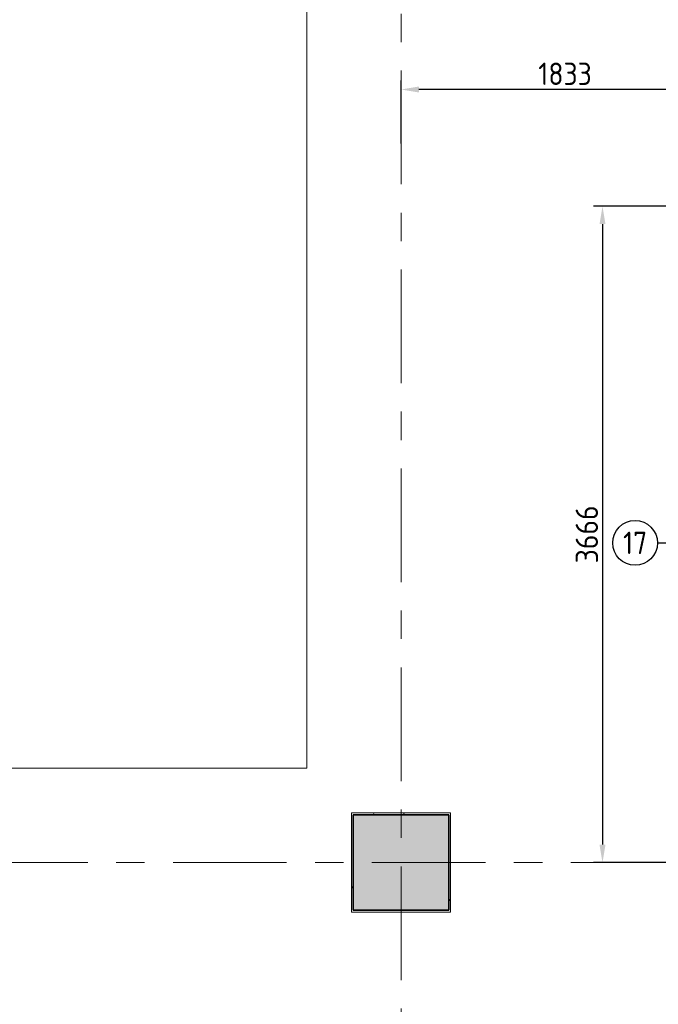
# Model space of a CAD drawing. Extents: x 3176 to 58266, y 1852 to 38199.
# Tile 114 of 256: x 46386 to 49954, y 7536 to 13036. Entities that reach past the tile are written whole.
import ezdxf
from ezdxf.enums import TextEntityAlignment as Align

# ---------------------------------------------------------------- set-up
doc = ezdxf.new("R2010")
doc.units = 0
doc.header["$LTSCALE"] = 50
doc.header["$PDSIZE"] = -5
doc.linetypes.add('Onderlegger 1e verdieping$0$stramien', pattern=[22.225, 12.7, -3.175, 3.175, -3.175])
doc.layers.get('0').update_dxf_attribs({"linetype": 'CONTINUOUS'})
doc.layers.get('DEFPOINTS').update_dxf_attribs({"linetype": 'CONTINUOUS'})
for name, color, linetype in [('AS-L38--', 7, 'CONTINUOUS'), ('AS-M38--_F123--_Wandlengte', 1, 'CONTINUOUS'), ('AS-T38--_F-23--', 7, 'CONTINUOUS')]:
    doc.layers.add(name, color=color, linetype=linetype)
for name, color, linetype, lineweight in [('Onderlegger 1e verdieping$0$A-FLOR-OTLN', 8, 'CONTINUOUS', 18), ('Onderlegger 1e verdieping$0$A-GENM', 8, 'CONTINUOUS', 18), ('Onderlegger 1e verdieping$0$S-COLS', 8, 'CONTINUOUS', 18), ('Onderlegger 1e verdieping$0$S-GRID', 8, 'CONTINUOUS', 18)]:
    doc.layers.add(name, color=color, linetype=linetype, lineweight=lineweight)
doc.styles.get("Standard").update_dxf_attribs({"font": 'isocp.shx'})
doc.dimstyles.new('CWall_F2_Wandlengte', dxfattribs={"dimscale": 50, "dimtxt": 2.5, "dimasz": 2, "dimexe": 1, "dimexo": 1, "dimgap": 0.5, "dimtad": 1, "dimdec": 0, "dimdsep": 46, "dimtxsty": 'Standard', "dimcen": 2.5, "dimclrt": 2, "dimadec": 0, "dimazin": 0, "dimtfac": 1, "dimtdec": 0, "dimtix": 1, "dimtmove": 2, "dimatfit": 0, "dimfxl": 0, "dimtolj": 1, "dimtzin": 0, "dimarcsym": 0})

# ---------------------------------------------------------------- blocks, each defined once
blk = doc.blocks.new('Onderlegger 1e verdieping$0$42_KA leemstuc betonkolomafwerking - Type-V67-Plotview 1e Verdieping - schaal 1 op 100')
at = {"layer": 'Onderlegger 1e verdieping$0$A-GENM'}
h = blk.add_hatch(dxfattribs=at)
h.set_pattern_fill('FP_78', color=256, style=0, pattern_type=2)
h.set_pattern_definition([(0, (-48516.6, -8328.2), (406.4, 101.6), [33.528, -271.272, 33.528, -271.272, -1625.6]), (0, (-48516.6, -8328.2), (406.4, 101.6), [-609.6, 33.528, -576.072, 33.528, -271.272, -711.2]), (0, (-48516.6, -8328.2), (406.4, 101.6), [-1524, 33.528, -169.672, 33.528, -474.472]), (120, (-48364.2, -8277.4), (-291.18818, 301.15272), [33.528, -271.272, 33.528, -1896.872]), (120, (-48364.2, -8277.4), (-291.18818, 301.15272), [-338.328, -271.272, 33.528, -576.072, -1016]), (120, (-48364.2, -8277.4), (-291.18818, 301.15272), [-1219.2, 33.528, -271.272, 33.528, -677.672]), (120, (-48364.2, -8277.4), (-291.18818, 301.15272), [-1557.528, -169.672, 33.528, -474.472]), (240, (-48313.4, -8074.2), (-115.21182, -402.75272), [33.528, -271.272, 33.528, -1896.872]), (240, (-48313.4, -8074.2), (-115.21182, -402.75272), [-338.328, -271.272, 33.528, -576.072, -1016]), (240, (-48313.4, -8074.2), (-115.21182, -402.75272), [-1219.2, 33.528, -271.272, 33.528, -677.672]), (240, (-48313.4, -8074.2), (-115.21182, -402.75272), [-1557.528, -169.672, 33.528, -474.472])])
h.paths.add_polyline_path([(-277, -277), (277, -277), (277, 277), (-277, 277)], flags=0)
h.paths.add_polyline_path([(-267, -267), (-267, 267), (267, 267), (267, -267)], flags=0)
for p, q in [((277, 277), (-277, 277)), ((-277, 277), (-277, -277)), ((277, -277), (277, 277)), ((-267, 267), (267, 267)), ((-267, -267), (-267, 267)), ((267, 267), (267, -267)), ((267, -267), (-267, -267)), ((-277, -277), (277, -277))]:
    blk.add_line(p, q, dxfattribs=at)
blk = doc.blocks.new('Onderlegger 1e verdieping')
at = {"layer": 'Onderlegger 1e verdieping$0$S-COLS', "lineweight": 5}
blk.add_hatch(color=256, dxfattribs=at).paths.add_polyline_path([(48783.6, 8061.2), (48783.6, 8595.2), (48249.6, 8595.2), (48249.6, 8061.2)], flags=0)
at = {"layer": 'Onderlegger 1e verdieping$0$A-FLOR-OTLN'}
for p, q in [((47989.6, 29801.2), (47989.6, 8855.2)), ((47989.6, 8855.2), (43542.9, 8855.2))]:
    blk.add_line(p, q, dxfattribs=at)
at = {"layer": 'Onderlegger 1e verdieping$0$S-COLS', "lineweight": 35}
for p, q in [((48783.6, 8595.2), (48249.6, 8595.2)), ((48249.6, 8595.2), (48249.6, 8061.2)), ((48783.6, 8061.2), (48783.6, 8595.2)), ((48249.6, 8061.2), (48783.6, 8061.2))]:
    blk.add_line(p, q, dxfattribs=at)
at = {"layer": 'Onderlegger 1e verdieping$0$S-GRID', "linetype": 'Onderlegger 1e verdieping$0$stramien'}
for p, q in [((48516.6, 37199.4), (48516.6, 1851.9)), ((36129.9, 8328.2), (55473.5, 8328.2))]:
    blk.add_line(p, q, dxfattribs=at)
at = {"layer": 'Onderlegger 1e verdieping$0$A-GENM'}
blk.add_blockref('Onderlegger 1e verdieping$0$42_KA leemstuc betonkolomafwerking - Type-V67-Plotview 1e Verdieping - schaal 1 op 100', (48516.6, 8328.2), dxfattribs=at)
blk = doc.blocks.new('WandNr2-_CTA01')
at = {"layer": 'AS-T38--_F-23--', "color": 0, "linetype": 'ByBlock'}
blk.add_line((0, -5), (0, -2), dxfattribs=at)
blk.add_circle((0, -7.5), 2.5, dxfattribs=at)
blk.add_solid([(0, -2), (2, -4), (-2, -4)], dxfattribs=at)
blk.add_attdef('WANDNR', text='', height=2.5, dxfattribs=at).set_placement((0, -7.5), align=Align.MIDDLE)
blk = doc.blocks.new('*D226')
at = {"layer": 'AS-M38--_F123--_Wandlengte', "color": 0, "lineweight": -2}
for p, q in [((48516.6, 12344.2), (48516.6, 12696.4)), ((50349.6, 12344.2), (50349.6, 12696.4)), ((50249.6, 12646.4), (48616.6, 12646.4))]:
    blk.add_line(p, q, dxfattribs=at)
at = {"layer": 'AS-M38--_F123--_Wandlengte', "color": 0}
for points in [[(48616.6, 12663.1), (48616.6, 12629.7), (48516.6, 12646.4)], [(50249.6, 12663.1), (50249.6, 12629.7), (50349.6, 12646.4)]]:
    blk.add_solid(points, dxfattribs=at)
at = {"layer": 'DEFPOINTS', "color": 0}
for p in [(48516.6, 12646.4), (48516.6, 12294.2), (50349.6, 12294.2)]:
    blk.add_point(p, dxfattribs=at)
at = {"layer": 'AS-M38--_F123--_Wandlengte', "color": 2, "insert": (49433.1, 12733.9), "char_height": 125, "attachment_point": 5}
blk.add_mtext('\\A1;1833', dxfattribs=at)
blk = doc.blocks.new('*D389')
at = {"layer": 'AS-M38--_F123--_Wandlengte', "color": 0, "lineweight": -2}
for p, q in [((50299.6, 11994.2), (49592.4, 11994.2)), ((49642.4, 11894.2), (49642.4, 8428.2)), ((50299.6, 8328.2), (49592.4, 8328.2))]:
    blk.add_line(p, q, dxfattribs=at)
at = {"layer": 'AS-M38--_F123--_Wandlengte', "color": 0}
for points in [[(49625.7, 11894.2), (49659.1, 11894.2), (49642.4, 11994.2)], [(49625.7, 8428.2), (49659.1, 8428.2), (49642.4, 8328.2)]]:
    blk.add_solid(points, dxfattribs=at)
at = {"layer": 'DEFPOINTS', "color": 0}
for p in [(50349.6, 11994.2), (49642.4, 8328.2), (50349.6, 8328.2)]:
    blk.add_point(p, dxfattribs=at)
at = {"layer": 'AS-M38--_F123--_Wandlengte', "color": 2, "insert": (49554.9, 10161.2), "char_height": 125, "attachment_point": 5, "rotation": 90}
blk.add_mtext('\\A1;3666', dxfattribs=at)

msp = doc.modelspace()

# ---------------------------------------------------------------- block references
msp.add_blockref('Onderlegger 1e verdieping', (0, 0))
at = {"layer": 'AS-L38--'}
ref = msp.add_blockref('WandNr2-_CTA01', (50199.6, 10113.7), dxfattribs=dict(at, xscale=50, yscale=50, zscale=50, rotation=270))
ref.add_attrib('WANDNR', '17', dxfattribs={"layer": 'AS-T38--_F-23--', "color": 0, "linetype": 'ByBlock', "height": 125}).set_placement((49824.6, 10113.7), align=Align.MIDDLE)

# ---------------------------------------------------------------- dimensions: what is measured, and where the dimension line sits
at = {"layer": 'AS-M38--_F123--_Wandlengte'}
dim = msp.add_linear_dim(base=(48516.6, 12646.4), p1=(50349.6, 12294.2), p2=(48516.6, 12294.2), dimstyle='CWall_F2_Wandlengte', dxfattribs=at)
dim.commit()
dim.dimension.update_dxf_attribs({"geometry": '*D226', "text_midpoint": (49433.1, 12733.9)})
dim = msp.add_aligned_dim(p1=(50349.6, 11994.2), p2=(50349.6, 8328.2), distance=-707.2, dimstyle='CWall_F2_Wandlengte', dxfattribs=at)
dim.commit()
dim.dimension.update_dxf_attribs({"geometry": '*D389', "text_midpoint": (49554.9, 10161.2)})

doc.saveas('drawing.dxf')
